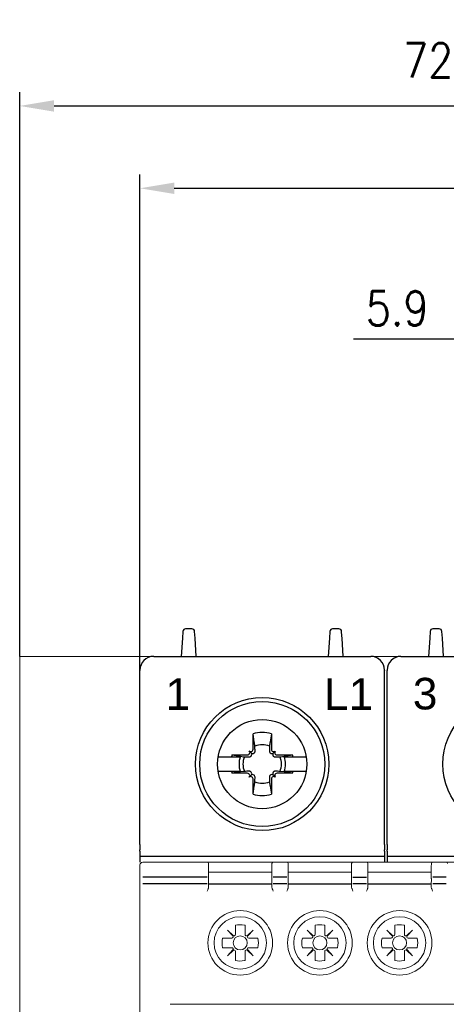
# Model space of a CAD drawing. Header units: millimetres. Extents: x -556 to 0, y -1 to 403.
# Tile 38 of 44: x -142 to -111, y 222 to 294. Entities that reach past the tile are written whole.
import ezdxf

# ---------------------------------------------------------------- set-up
doc = ezdxf.new("R2010")
doc.units = ezdxf.units.MM
doc.header["$LTSCALE"] = 3
doc.layers.get('DEFPOINTS').update_dxf_attribs({"color": 3})
doc.layers.add('0-DIM', color=3, linetype='Continuous')
doc.styles.add('ROMANS', font='romans.shx', dxfattribs={"width": 0.85})
doc.dimstyles.new('STAND01', dxfattribs={"dimtxt": 2.5, "dimasz": 2.5, "dimexe": 1, "dimexo": 0, "dimgap": 1, "dimtad": 1, "dimdec": 8, "dimdsep": 46, "dimtxsty": 'ROMANS', "dimcen": 0.09, "dimadec": 8, "dimazin": 2, "dimtp": 0.05, "dimtm": 0.05, "dimtfac": 0.6, "dimtdec": 8, "dimtmove": 0, "dimatfit": 0, "dimfxl": 1, "dimtolj": 1, "dimarcsym": 0})

# ---------------------------------------------------------------- blocks, each defined once
blk = doc.blocks.new('*D57')
at = {"layer": '0-DIM', "color": 0, "lineweight": -2}
for p, q in [((-689.2, 246.7), (-689.2, 282.798)), ((-635.4, 246.7), (-635.4, 282.798)), ((-686.7, 281.798), (-637.9, 281.798))]:
    blk.add_line(p, q, dxfattribs=at)
at = {"layer": '0-DIM', "color": 0}
for points in [[(-686.7, 282.214), (-686.7, 281.381), (-689.2, 281.798)], [(-637.9, 282.214), (-637.9, 281.381), (-635.4, 281.798)]]:
    blk.add_solid(points, dxfattribs=at)
at = {"layer": 'DEFPOINTS', "color": 0}
for p in [(-635.4, 281.798), (-689.2, 246.7), (-635.4, 246.7)]:
    blk.add_point(p, dxfattribs=at)
at = {"layer": '0-DIM', "color": 0, "insert": (-662.3, 284.048), "char_height": 2.5, "attachment_point": 5, "style": 'ROMANS'}
blk.add_mtext('\\A1;54', dxfattribs=at)
blk = doc.blocks.new('*D59')
at = {"layer": '0-DIM', "color": 0, "lineweight": -2}
for p, q in [((-662.3, 247.7), (-662.3, 271.798)), ((-656.4, 259.7), (-656.4, 271.798)), ((-664.8, 270.798), (-673.651, 270.798)), ((-656.4, 270.798), (-662.3, 270.798)), ((-653.9, 270.798), (-651.4, 270.798))]:
    blk.add_line(p, q, dxfattribs=at)
at = {"layer": '0-DIM', "color": 0}
for points in [[(-664.8, 271.214), (-664.8, 270.381), (-662.3, 270.798)], [(-653.9, 271.214), (-653.9, 270.381), (-656.4, 270.798)]]:
    blk.add_solid(points, dxfattribs=at)
at = {"layer": 'DEFPOINTS', "color": 0}
for p in [(-662.3, 270.798), (-656.4, 259.7), (-662.3, 247.7)]:
    blk.add_point(p, dxfattribs=at)
at = {"layer": '0-DIM', "color": 0, "insert": (-670.476, 273.048), "char_height": 2.5, "attachment_point": 5, "style": 'ROMANS'}
blk.add_mtext('\\A1;5.9', dxfattribs=at)
blk = doc.blocks.new('*D71')
at = {"layer": '0-DIM', "color": 0, "lineweight": -2}
for p, q in [((-697.95, 247.7), (-697.95, 288.798)), ((-626.65, 247.7), (-626.65, 288.798)), ((-695.45, 287.798), (-629.15, 287.798))]:
    blk.add_line(p, q, dxfattribs=at)
at = {"layer": '0-DIM', "color": 0}
for points in [[(-695.45, 288.214), (-695.45, 287.381), (-697.95, 287.798)], [(-629.15, 288.214), (-629.15, 287.381), (-626.65, 287.798)]]:
    blk.add_solid(points, dxfattribs=at)
at = {"layer": 'DEFPOINTS', "color": 0}
for p in [(-626.65, 287.798), (-697.95, 247.7), (-626.65, 247.7)]:
    blk.add_point(p, dxfattribs=at)
at = {"layer": '0-DIM', "color": 0, "insert": (-662.3, 290.703), "char_height": 2.5, "attachment_point": 5, "style": 'ROMANS'}
blk.add_mtext('\\A1;72 [28.4"]', dxfattribs=at)
blk = doc.blocks.new('CGI0995-02')
for p, q in [((-129.42044395, 249.7), (-129.87955605, 249.7)), ((-118.72044395, 249.7), (-119.17955605, 249.7)), ((-111.42044395, 249.7), (-111.87955605, 249.7)), ((-130.11160742, 249.0258887), (-130.2, 247.7)), ((-130.07911308, 249.5133038), (-130.11160742, 249.0258887)), ((-129.18839258, 249.0258887), (-129.22088692, 249.5133038)), ((-129.1, 247.7), (-129.18839258, 249.0258887)), ((-119.41160742, 249.0258887), (-119.5, 247.7)), ((-119.37911308, 249.5133038), (-119.41160742, 249.0258887)), ((-118.5, 249.2), (-118.52088692, 249.5133038)), ((-118.48839258, 249.0258887), (-118.5, 249.2)), ((-118.4, 247.7), (-118.48839258, 249.0258887)), ((-112.11160742, 249.0258887), (-112.2, 247.7)), ((-112.07911308, 249.5133038), (-112.11160742, 249.0258887)), ((-111.18839258, 249.0258887), (-111.22088692, 249.5133038)), ((-111.1, 247.7), (-111.18839258, 249.0258887)), ((-132.2, 247.7), (-116.4, 247.7)), ((-132.2, 247.7), (-116.4, 247.7)), ((-132.2, 247.7), (-116.4, 247.7)), ((-132.2, 247.7), (-116.4, 247.7)), ((-114.2, 247.7), (-98.4, 247.7)), ((-114.2, 247.7), (-98.4, 247.7)), ((-114.2, 247.7), (-98.4, 247.7)), ((-114.2, 247.7), (-98.4, 247.7)), ((-133.2, 246.7), (-133.2, 246.69998629)), ((-133.2, 246.69998629), (-133.2, 246.66924391)), ((-133.2, 246.4646085), (-133.2, 246.66924391)), ((-133.2, 244.78446465), (-133.2, 246.4646085)), ((-115.4, 246.7), (-115.4, 246.69998629)), ((-115.4, 246.69998629), (-115.4, 246.66924391)), ((-115.4, 246.4646085), (-115.4, 246.66924391)), ((-115.4, 244.78446465), (-115.4, 246.4646085)), ((-115.2, 246.7), (-115.2, 246.69998629)), ((-115.2, 246.69998629), (-115.2, 246.66924391)), ((-115.2, 246.4646085), (-115.2, 246.66924391)), ((-115.2, 244.78446465), (-115.2, 246.4646085)), ((-133.2, 234.00174537), (-133.2, 244.78446465)), ((-115.4, 234.00174537), (-115.4, 244.78446465)), ((-115.2, 234.00174537), (-115.2, 244.78446465)), ((-124.96380726, 240.934631), (-124.966874, 242.05119946)), ((-124.87426151, 241.43766121), (-124.966874, 242.05119946)), ((-123.633126, 242.05119946), (-123.72573849, 241.43766121)), ((-123.633126, 242.05119946), (-123.63619274, 240.934631)), ((-127.50485742, 240.3898045), (-126.53575738, 240.3898045)), ((-126.53575738, 240.3898045), (-125.89970481, 240.3898045)), ((-126.50119946, 240.516874), (-125.384631, 240.51380726)), ((-126.50119946, 240.516874), (-125.88766121, 240.42426151)), ((-125.88766121, 240.42426151), (-125.65738972, 240.3898045)), ((-125.27341203, 240.55962232), (-125.25255701, 240.58047734)), ((-125.11317169, 240.66317168), (-125.25316864, 240.80316864)), ((-125.12990404, 240.41611434), (-125.10892267, 240.43684301)), ((-125.03047734, 240.80255701), (-125.00962232, 240.82341202)), ((-124.88684301, 240.65892267), (-124.86611434, 240.67990404)), ((-123.73388566, 240.67990404), (-123.71315699, 240.65892267)), ((-123.59037768, 240.82341202), (-123.56952266, 240.80255701)), ((-123.49107733, 240.43684301), (-123.47009596, 240.41611434)), ((-123.48682831, 240.66317168), (-123.34683135, 240.80316864)), ((-123.34744299, 240.58047734), (-123.32658797, 240.55962232)), ((-123.215369, 240.51380726), (-122.09880054, 240.516874)), ((-123.00284181, 240.38083688), (-122.94261027, 240.3898045)), ((-122.94261027, 240.3898045), (-122.71233879, 240.42426151)), ((-122.71233879, 240.42426151), (-122.09880054, 240.516874)), ((-122.70029519, 240.3898045), (-122.06424261, 240.3898045)), ((-122.06424261, 240.3898045), (-121.09514258, 240.3898045)), ((-126.53575738, 239.3101955), (-127.50485742, 239.3101955)), ((-125.89970481, 239.3101955), (-126.53575738, 239.3101955)), ((-125.88766121, 239.27573849), (-126.50119946, 239.183126)), ((-125.384631, 239.18619274), (-126.50119946, 239.183126)), ((-125.65738972, 239.3101955), (-125.88766121, 239.27573849)), ((-125.25255701, 239.11952266), (-125.27341203, 239.14037768)), ((-125.11317169, 239.03682831), (-125.25316864, 238.89683136)), ((-125.10892267, 239.26315699), (-125.12990404, 239.28388566)), ((-125.00962232, 238.87658797), (-125.03047734, 238.89744299)), ((-124.86611434, 239.02009596), (-124.88684301, 239.04107733)), ((-123.71315699, 239.04107733), (-123.73388566, 239.02009596)), ((-123.56952266, 238.89744299), (-123.59037768, 238.87658797)), ((-123.47009596, 239.28388566), (-123.49107733, 239.26315699)), ((-123.48682831, 239.03682831), (-123.34683135, 238.89683136)), ((-123.32658797, 239.14037768), (-123.34744299, 239.11952266)), ((-122.09880054, 239.183126), (-123.215369, 239.18619274)), ((-122.94261027, 239.3101955), (-123.00284181, 239.31916312)), ((-122.71233879, 239.27573849), (-122.94261027, 239.3101955)), ((-122.09880054, 239.183126), (-122.71233879, 239.27573849)), ((-122.06424261, 239.3101955), (-122.70029519, 239.3101955)), ((-121.09514258, 239.3101955), (-122.06424261, 239.3101955)), ((-124.966874, 237.64880054), (-124.96380726, 238.765369)), ((-124.966874, 237.64880054), (-124.87426151, 238.26233879)), ((-123.72573849, 238.26233879), (-123.633126, 237.64880054)), ((-123.63619274, 238.765369), (-123.633126, 237.64880054)), ((-133.2, 234.00174537), (-133.2, 233.60914677)), ((-115.4, 234.00174537), (-115.4, 233.60914677)), ((-115.2, 234.00174537), (-115.2, 233.60914677)), ((-133.2, 233.50174537), (-133.2, 233.60914677)), ((-133.2, 233.50174537), (-133.2, 233.05)), ((-115.4, 233.50174537), (-115.4, 233.60914677)), ((-115.4, 233.50174537), (-115.4, 233.05)), ((-115.2, 233.50174537), (-115.2, 233.60914677)), ((-115.2, 233.50174537), (-115.2, 233.05)), ((-115.4, 233.12199666), (-133.2, 233.12199666)), ((-133.2, 233.05), (-133.2, 232.7)), ((-115.4, 233.05), (-115.4, 232.7)), ((-97.4, 233.12199666), (-115.2, 233.12199666)), ((-115.2, 233.05), (-115.2, 232.7))]:
    blk.add_line(p, q)
at = {"linetype": 'Continuous', "lineweight": 0}
for p, q in [((-141.95, 157.7), (-141.95, 247.7)), ((-141.45, 247.7), (-141.95, 247.7)), ((-71.15, 247.7), (-141.45, 247.7)), ((-132.2, 247.7), (-116.4, 247.7)), ((-132.2, 247.7), (-116.4, 247.7)), ((-114.2, 247.7), (-116.4, 247.7)), ((-114.2, 247.7), (-116.4, 247.7)), ((-114.2, 247.7), (-98.4, 247.7)), ((-114.2, 247.7), (-98.4, 247.7)), ((-133.2, 232.5), (-133.2, 232.44631457)), ((-133.2, 231.42353923), (-133.2, 232.44631457)), ((-133, 232.7), (-128.31048826, 232.7)), ((-123.48951172, 232.7), (-128.31048826, 232.7)), ((-128.21050349, 232.60174524), (-128.21006107, 232.57639869)), ((-128.21006107, 232.57639869), (-128.20955685, 232.547512)), ((-128.20955685, 232.547512), (-128.20738207, 232.42291915)), ((-128.20733482, 232.4195482), (-128.20733482, 231.52364763)), ((-123.59266516, 232.4195482), (-123.59266516, 231.52364763)), ((-123.59044313, 232.547512), (-123.59261791, 232.42291915)), ((-123.58993892, 232.57639869), (-123.59044313, 232.547512)), ((-123.58949649, 232.60174524), (-123.58993892, 232.57639869)), ((-123.48951172, 232.7), (-122.51048826, 232.7)), ((-117.68951172, 232.7), (-122.51048826, 232.7)), ((-122.41050349, 232.60174524), (-122.41006107, 232.57639869)), ((-122.41006107, 232.57639869), (-122.40955685, 232.547512)), ((-122.40955685, 232.547512), (-122.40738207, 232.42291915)), ((-122.40733482, 232.4195482), (-122.40733482, 231.52364763)), ((-117.79266516, 232.4195482), (-117.79266516, 231.52364763)), ((-117.79044313, 232.547512), (-117.79261791, 232.42291915)), ((-117.78993892, 232.57639869), (-117.79044313, 232.547512)), ((-117.78949649, 232.60174524), (-117.78993892, 232.57639869)), ((-117.68951172, 232.7), (-116.71048826, 232.7)), ((-111.88951172, 232.7), (-116.71048826, 232.7)), ((-116.61050349, 232.60174524), (-116.61006107, 232.57639869)), ((-116.61006107, 232.57639869), (-116.60955685, 232.547512)), ((-116.60955685, 232.547512), (-116.60738207, 232.42291915)), ((-116.60733482, 232.4195482), (-116.60733482, 231.52364763)), ((-111.99266516, 232.4195482), (-111.99266516, 231.52364763)), ((-111.99044313, 232.547512), (-111.99261791, 232.42291915)), ((-111.98993892, 232.57639869), (-111.99044313, 232.547512)), ((-111.98949649, 232.60174524), (-111.98993892, 232.57639869)), ((-111.88951172, 232.7), (-110.91048826, 232.7)), ((-106.08951172, 232.7), (-110.91048826, 232.7)), ((-128.19999999, 231.97260948), (-123.59999999, 231.97260948)), ((-122.39999999, 231.97260948), (-117.79999999, 231.97260948)), ((-116.59999999, 231.97260948), (-111.99999999, 231.97260948)), ((-133.2, 231.12518266), (-133.2, 231.42353923)), ((-133.2, 231.12518266), (-133.2, 174.27481734)), ((-128.20719033, 231.12691802), (-128.20327324, 230.90127232)), ((-123.59280966, 231.12691802), (-123.59672674, 230.90127232)), ((-122.40719033, 231.12691802), (-122.40327324, 230.90127232)), ((-117.79280966, 231.12691802), (-117.79672674, 230.90127232)), ((-116.60719033, 231.12691802), (-116.60327324, 230.90127232)), ((-111.99280966, 231.12691802), (-111.99672674, 230.90127232)), ((-126.24899998, 228.1038102), (-126.24899998, 227.44081632)), ((-125.55099998, 227.44081632), (-125.55099998, 228.1038102)), ((-120.44899998, 228.1038102), (-120.44899998, 227.44081632)), ((-119.75099998, 227.44081632), (-119.75099998, 228.1038102)), ((-114.64899998, 228.1038102), (-114.64899998, 227.44081632)), ((-113.95099998, 227.44081632), (-113.95099998, 228.1038102)), ((-126.41745909, 227.36790695), (-126.83732504, 227.76232506)), ((-126.83732504, 227.76232506), (-126.44290693, 227.34245911)), ((-124.96267492, 227.76232506), (-125.38254087, 227.36790695)), ((-125.35709303, 227.34245911), (-124.96267492, 227.76232506)), ((-120.61745909, 227.36790695), (-121.03732504, 227.76232506)), ((-121.03732504, 227.76232506), (-120.64290693, 227.34245911)), ((-119.16267492, 227.76232506), (-119.58254087, 227.36790695)), ((-119.55709303, 227.34245911), (-119.16267492, 227.76232506)), ((-114.81745909, 227.36790695), (-115.23732504, 227.76232506)), ((-115.23732504, 227.76232506), (-114.84290693, 227.34245911)), ((-113.36267492, 227.76232506), (-113.78254087, 227.36790695)), ((-113.75709303, 227.34245911), (-113.36267492, 227.76232506)), ((-126.5158163, 227.174), (-127.17881018, 227.174)), ((-124.62118977, 227.174), (-125.28418366, 227.174)), ((-120.7158163, 227.174), (-121.37881018, 227.174)), ((-118.82118977, 227.174), (-119.48418366, 227.174)), ((-114.9158163, 227.174), (-115.57881018, 227.174)), ((-113.02118977, 227.174), (-113.68418366, 227.174)), ((-127.17881018, 226.476), (-126.5158163, 226.476)), ((-126.44290693, 226.30754088), (-126.83732504, 225.88767494)), ((-126.83732504, 225.88767494), (-126.41745909, 226.28209304)), ((-126.24899998, 226.20918368), (-126.24899998, 225.54618979)), ((-125.55099998, 225.54618979), (-125.55099998, 226.20918368)), ((-125.38254087, 226.28209304), (-124.96267492, 225.88767494)), ((-124.96267492, 225.88767494), (-125.35709303, 226.30754088)), ((-125.28418366, 226.476), (-124.62118977, 226.476)), ((-121.37881018, 226.476), (-120.7158163, 226.476)), ((-120.64290693, 226.30754088), (-121.03732504, 225.88767494)), ((-121.03732504, 225.88767494), (-120.61745909, 226.28209304)), ((-120.44899998, 226.20918368), (-120.44899998, 225.54618979)), ((-119.75099998, 225.54618979), (-119.75099998, 226.20918368)), ((-119.58254087, 226.28209304), (-119.16267492, 225.88767494)), ((-119.16267492, 225.88767494), (-119.55709303, 226.30754088)), ((-119.48418366, 226.476), (-118.82118977, 226.476)), ((-115.57881018, 226.476), (-114.9158163, 226.476)), ((-114.84290693, 226.30754088), (-115.23732504, 225.88767494)), ((-115.23732504, 225.88767494), (-114.81745909, 226.28209304)), ((-114.64899998, 226.20918368), (-114.64899998, 225.54618979)), ((-113.95099998, 225.54618979), (-113.95099998, 226.20918368)), ((-113.78254087, 226.28209304), (-113.36267492, 225.88767494)), ((-113.36267492, 225.88767494), (-113.75709303, 226.30754088)), ((-113.68418366, 226.476), (-113.02118977, 226.476)), ((-81.6, 222.35), (-131, 222.35))]:
    blk.add_line(p, q, dxfattribs=at)
at = {"color": 31}
for p, q in [((-128.30731959, 231.62244361), (-133, 231.62244361)), ((-128.30715669, 231.12518266), (-133, 231.12518266)), ((-123.59999999, 231.10112081), (-128.19999999, 231.10112081)), ((-122.50715669, 231.12518266), (-123.4928433, 231.12518266)), ((-122.50731959, 231.62244361), (-123.49268039, 231.62244361)), ((-117.79999999, 231.10112081), (-122.39999999, 231.10112081)), ((-116.70715669, 231.12518266), (-117.6928433, 231.12518266)), ((-117.69268039, 231.62244361), (-116.70731959, 231.62244361)), ((-111.99999999, 231.10112081), (-116.59999999, 231.10112081)), ((-110.90715669, 231.12518266), (-111.8928433, 231.12518266)), ((-110.90731959, 231.62244361), (-111.89268039, 231.62244361))]:
    blk.add_line(p, q, dxfattribs=at)
for points in [[(-124.83083688, 241.14715819), (-124.83083688, 241.14715819, 0.0003477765), (-124.87426151, 241.43766121)], [(-124.8220662, 240.79288994), (-124.8220662, 240.79288994, 0.0003123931), (-124.83083688, 241.14715819)], [(-123.76916312, 241.14715819), (-123.76916312, 241.14715819, 0.0002825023), (-123.7779338, 240.79288994)], [(-123.72573849, 241.43766121), (-123.72573849, 241.43766121, 0.0003477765), (-123.76916312, 241.14715819)], [(-125.65738972, 240.3898045), (-125.65738972, 240.3898045, 0.0000902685), (-125.59715819, 240.38083688)], [(-125.59715819, 240.38083688), (-125.59715819, 240.38083688, 0.0002916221), (-125.24288994, 240.3720662)], [(-125.24288994, 240.3720662), (-125.24288994, 240.3720662, 0.1271903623), (-125.16596641, 240.3898045)], [(-125.16596641, 240.3898045), (-125.16596641, 240.3898045, 0.0741445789), (-125.12990404, 240.41611434)], [(-125.11317169, 240.66317168, 0.1938267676), (-124.99866318, 240.61398471, 0.2050295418), (-124.88684301, 240.65892267)], [(-125.10892267, 240.43684301, 0.2492962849), (-125.06667602, 240.5751775, 0.1518698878), (-125.11317169, 240.66317168)], [(-124.86611434, 240.67990404, 0.1057065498), (-124.83210792, 240.73323037, 0.0970080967), (-124.8220662, 240.79288994)], [(-123.7779338, 240.79288994, 0.1621469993), (-123.74931476, 240.69825843, 0.0395956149), (-123.73388566, 240.67990404)], [(-123.71315699, 240.65892267, 0.249296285), (-123.5748225, 240.61667602, 0.1518698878), (-123.48682831, 240.66317168)], [(-123.48682831, 240.66317168, 0.1938267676), (-123.53601529, 240.54866318, 0.2050295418), (-123.49107733, 240.43684301)], [(-123.47009596, 240.41611434), (-123.47009596, 240.41611434, 0.0741605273), (-123.43403359, 240.3898045)], [(-123.43403359, 240.3898045), (-123.43403359, 240.3898045, 0.1275463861), (-123.35711006, 240.3720662)], [(-123.35711006, 240.3720662), (-123.35711006, 240.3720662, 0.0003019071), (-123.00284181, 240.38083688)], [(-125.59715819, 239.31916312), (-125.59715819, 239.31916312, 0.0000912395), (-125.65738972, 239.3101955)], [(-125.24288994, 239.3279338), (-125.24288994, 239.3279338, 0.0002916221), (-125.59715819, 239.31916312)], [(-125.16596641, 239.3101955), (-125.16596641, 239.3101955, 0.1275463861), (-125.24288994, 239.3279338)], [(-125.12990404, 239.28388566), (-125.12990404, 239.28388566, 0.0741605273), (-125.16596641, 239.3101955)], [(-125.11317169, 239.03682831, 0.1938267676), (-125.06398471, 239.15133682, 0.2050295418), (-125.10892267, 239.26315699)], [(-124.88684301, 239.04107733, 0.249296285), (-125.0251775, 239.08332398, 0.1518698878), (-125.11317169, 239.03682831)], [(-124.8220662, 238.90711006, 0.1621469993), (-124.85068524, 239.00174157, 0.0395956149), (-124.86611434, 239.02009596)], [(-124.83083688, 238.55284181), (-124.83083688, 238.55284181, 0.0002916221), (-124.8220662, 238.90711006)], [(-123.73388566, 239.02009596, 0.1057065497), (-123.76789208, 238.96676963, 0.0970080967), (-123.7779338, 238.90711006)], [(-123.7779338, 238.90711006), (-123.7779338, 238.90711006, 0.0002916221), (-123.76916312, 238.55284181)], [(-123.48682831, 239.03682831, 0.1938267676), (-123.60133682, 239.08601529, 0.2050295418), (-123.71315699, 239.04107733)], [(-123.49107733, 239.26315699, 0.2492962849), (-123.53332398, 239.1248225, 0.1518698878), (-123.48682831, 239.03682831)], [(-123.43403359, 239.3101955), (-123.43403359, 239.3101955, 0.0741445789), (-123.47009596, 239.28388566)], [(-123.35711006, 239.3279338), (-123.35711006, 239.3279338, 0.1271903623), (-123.43403359, 239.3101955)], [(-123.00284181, 239.31916312), (-123.00284181, 239.31916312, 0.0002735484), (-123.35711006, 239.3279338)], [(-124.87426151, 238.26233879), (-124.87426151, 238.26233879, 0.0003394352), (-124.83083688, 238.55284181)], [(-123.76916312, 238.55284181), (-123.76916312, 238.55284181, 0.000382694), (-123.72573849, 238.26233879)]]:
    blk.add_lwpolyline(points, format="xyb")
for centre, radius in [((-124.3, 239.85), 4.85), ((-106.3, 239.85), 4.85), ((-124.3, 239.85), 4.55), ((-124.3, 239.85), 3.25)]:
    blk.add_circle(centre, radius)
at = {"linetype": 'Continuous', "lineweight": 0}
for centre, radius in [((-125.89999999, 226.825), 2.35172989), ((-120.09999999, 226.825), 2.35172989), ((-114.29999999, 226.825), 2.35172989), ((-125.89999999, 226.825), 1.90604032), ((-120.09999999, 226.825), 1.90604032), ((-114.29999999, 226.825), 1.90604032), ((-125.89999998, 226.825), 0.51089547), ((-120.09999998, 226.825), 0.51089547), ((-114.29999998, 226.825), 0.51089547)]:
    blk.add_circle(centre, radius, dxfattribs=at)
for centre, radius, start, end in [((-129.87955605, 249.5), 0.2, 90, 176.1859251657), ((-129.42044395, 249.5), 0.2, 3.8140748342, 90), ((-119.17955605, 249.5), 0.2, 90, 176.1859251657), ((-118.72044395, 249.5), 0.2, 3.8140748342, 90.0000000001), ((-111.87955605, 249.5), 0.2, 90, 176.1859251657), ((-111.42044395, 249.5), 0.2, 3.8140748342, 90), ((-132.2, 246.7), 1, 90, 180), ((-116.4, 246.7), 1, 0, 90), ((-114.2, 246.7), 1, 90, 180), ((-124.3, 239.85), 2.3, 89.9999999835, 106.8546763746), ((-124.3, 239.85), 2.3, 73.1453236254, 90), ((-124.3, 239.85), 1.4015731, 89.9999999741, 112.2558816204), ((-124.3, 239.85), 1.4015731, 67.7441183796, 90.0000000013), ((-124.3, 239.85), 2.3, 163.1453236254, 166.4262014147), ((-124.3, 239.85), 1.68832591, 161.3535439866, 198.6464560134), ((-124.3, 239.85), 1.4015731, 157.7441183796, 202.2558816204), ((-124.3, 239.85), 1.4015731, 337.7441183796, 22.2558816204), ((-124.3, 239.85), 1.68832591, 341.3535439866, 18.6464560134), ((-124.3, 239.85), 2.3, 13.5737985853, 16.8546763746), ((-124.3, 239.85), 2.3, 193.5737985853, 196.8546763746), ((-124.3, 239.85), 2.3, 343.1453236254, 346.4262014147), ((-124.3, 239.85), 1.4015731, 247.7441183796, 270.0000000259), ((-124.3, 239.85), 1.4015731, 269.9999999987, 292.2558816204), ((-124.3, 239.85), 2.3, 253.1453236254, 270.0000000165), ((-124.3, 239.85), 2.3, 270, 286.8546763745)]:
    blk.add_arc(centre, radius, start, end)
for centre, radius, start, end in [((-133, 232.5), 0.2, 90, 180), ((-128.31048826, 232.6), 0.1, 1, 90), ((-123.48951172, 232.6), 0.1, 90, 179), ((-122.51048826, 232.6), 0.1, 1, 90), ((-117.68951172, 232.6), 0.1, 90, 179), ((-116.71048826, 232.6), 0.1, 1, 90), ((-111.88951172, 232.6), 0.1, 90, 179), ((-110.91048826, 232.6), 0.1, 1, 90), ((-125.89999998, 226.825), 1.32557781, 76.9197006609, 105.2648590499), ((-125.89999998, 226.825), 1.32557781, 74.7351409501, 76.9197006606), ((-120.09999998, 226.825), 1.32557781, 76.9197006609, 105.2648590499), ((-120.09999998, 226.825), 1.32557781, 74.7351409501, 76.9197006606), ((-114.29999998, 226.825), 1.32557781, 76.9197006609, 105.2648590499), ((-114.29999998, 226.825), 1.32557781, 74.7351409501, 76.9197006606), ((-125.89999998, 226.825), 1.32557781, 164.7351409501, 195.2648590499), ((-125.89999998, 226.825), 1.32557781, 344.7351409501, 15.2648590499), ((-120.09999998, 226.825), 1.32557781, 164.7351409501, 195.2648590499), ((-120.09999998, 226.825), 1.32557781, 344.7351409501, 15.2648590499), ((-114.29999998, 226.825), 1.32557781, 164.7351409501, 195.2648590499), ((-114.29999998, 226.825), 1.32557781, 344.7351409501, 15.2648590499), ((-125.89999998, 226.825), 1.32557781, 254.7351409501, 283.0802993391), ((-125.89999998, 226.825), 1.32557781, 283.0802993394, 285.2648590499), ((-120.09999998, 226.825), 1.32557781, 254.7351409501, 283.0802993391), ((-120.09999998, 226.825), 1.32557781, 283.0802993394, 285.2648590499), ((-114.29999998, 226.825), 1.32557781, 254.7351409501, 283.0802993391), ((-114.29999998, 226.825), 1.32557781, 283.0802993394, 285.2648590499)]:
    blk.add_arc(centre, radius, start, end, dxfattribs=at)
for centre, major_axis, ratio, start_param, end_param in [((-116.4, 246.69998629), (0, 1.00001371), 0.9999862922, 4.7123889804, 6.2831853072), ((-114.2, 246.69998629), (0, 1.00001371), 0.9999862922, 0, 1.5707963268), ((-125.3850635, 240.67127379), (0.11165147, -0.11165147), 0.9945218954, 5.4977871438, 6.2831853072), ((-125.36420848, 240.69212881), (0.11165147, -0.11165147), 0.9945218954, 0, 1.5707963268), ((-125.14212881, 240.91420848), (0.11165147, -0.11165147), 0.9945218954, 4.7123889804, 6.2831853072), ((-125.12127379, 240.9350635), (0.11165147, -0.11165147), 0.9945218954, 0, 0.7853981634), ((-123.47872621, 240.9350635), (-0.11165147, -0.11165147), 0.9945218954, 5.4977871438, 6.2831853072), ((-123.45787119, 240.91420848), (-0.11165147, -0.11165147), 0.9945218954, 0, 1.5707963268), ((-123.23579152, 240.69212881), (-0.11165147, -0.11165147), 0.9945218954, 4.7123889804, 6.2831853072), ((-123.2149365, 240.67127379), (-0.11165147, -0.11165147), 0.9945218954, 0, 0.7853981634), ((-125.3850635, 239.02872621), (0.11165147, 0.11165147), 0.9945218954, 0, 0.7853981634), ((-125.36420848, 239.00787119), (0.11165147, 0.11165147), 0.9945218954, 4.7123889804, 6.2831853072), ((-125.14212881, 238.78579152), (0.11165147, 0.11165147), 0.9945218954, 0, 1.5707963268), ((-125.12127379, 238.7649365), (0.11165147, 0.11165147), 0.9945218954, 5.4977871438, 6.2831853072), ((-123.47872621, 238.7649365), (-0.11165147, 0.11165147), 0.9945218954, 0, 0.7853981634), ((-123.45787119, 238.78579152), (-0.11165147, 0.11165147), 0.9945218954, 4.7123889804, 6.2831853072), ((-123.23579152, 239.00787119), (-0.11165147, 0.11165147), 0.9945218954, 0, 1.5707963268), ((-123.2149365, 239.02872621), (-0.11165147, 0.11165147), 0.9945218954, 5.4977871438, 6.2831853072)]:
    blk.add_ellipse(centre, major_axis=major_axis, ratio=ratio, start_param=start_param, end_param=end_param)
for centre, major_axis, ratio, start_param, end_param in [((-133.54143302, 232.25268188), (5.33400516, 0.17185236), 0.1977775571, 6.2802605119, 6.2821794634), ((-118.25857003, 232.25338935), (-5.33400303, 0.17111611), 0.1977778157, 0.0009785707, 0.0028975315), ((-127.74143262, 232.25268065), (5.33400476, 0.17185364), 0.1977775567, 6.2802604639, 6.2821794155), ((-112.45856991, 232.25338935), (-5.33400314, 0.17111611), 0.1977778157, 0.0009785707, 0.0028975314), ((-121.94143321, 232.25268062), (5.33400536, 0.17185366), 0.1977775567, 6.2802604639, 6.2821794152), ((-106.65856993, 232.25338921), (-5.33400312, 0.17111625), 0.1977778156, 0.0009785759, 0.0028975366), ((-128.30731959, 231.52189278), (0, 0.10055083), 0.9945218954, 4.7298422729, 4.7307428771), ((-123.49268039, 231.52189278), (0, 0.10055083), 0.9945218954, 1.55244243, 1.5533430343), ((-122.50731959, 231.52189278), (0, 0.10055083), 0.9945218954, 4.7298422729, 4.7307428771), ((-117.69268039, 231.52189278), (0, 0.10055083), 0.9945218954, 1.55244243, 1.5533430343), ((-116.70731959, 231.52189278), (0, 0.10055083), 0.9945218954, 4.7298422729, 4.7307428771), ((-111.89268039, 231.52189278), (0, 0.10055083), 0.9945218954, 1.55244243, 1.5533430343), ((-126.34899998, 227.44081632), (0, -0.10002283), 0.9997717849, 5.5291426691, 7.853981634), ((-125.45099998, 227.44081632), (0, -0.10002283), 0.9997717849, 4.7123889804, 7.0372279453), ((-120.54899998, 227.44081632), (0, -0.10002283), 0.9997717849, 5.5291426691, 7.853981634), ((-119.65099998, 227.44081632), (0, -0.10002283), 0.9997717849, 4.7123889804, 7.0372279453), ((-114.74899998, 227.44081632), (0, -0.10002283), 0.9997717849, 5.5291426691, 7.853981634), ((-113.85099998, 227.44081632), (0, -0.10002283), 0.9997717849, 4.7123889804, 7.0372279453), ((-126.5158163, 227.274), (0.10002283, 0), 0.9997717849, 4.7123889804, 7.0372279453), ((-125.28418366, 227.274), (-0.10002283, 0), 0.9997717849, 5.5291426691, 7.853981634), ((-120.7158163, 227.274), (0.10002283, 0), 0.9997717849, 4.7123889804, 7.0372279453), ((-119.48418366, 227.274), (-0.10002283, 0), 0.9997717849, 5.5291426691, 7.853981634), ((-114.9158163, 227.274), (0.10002283, 0), 0.9997717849, 4.7123889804, 7.0372279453), ((-113.68418366, 227.274), (-0.10002283, 0), 0.9997717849, 5.5291426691, 7.853981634), ((-126.5158163, 226.376), (0.10002283, 0), 0.9997717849, 5.5291426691, 7.853981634), ((-126.34899998, 226.20918368), (0, 0.10002283), 0.9997717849, 4.7123889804, 7.0372279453), ((-125.45099998, 226.20918368), (0, 0.10002283), 0.9997717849, 5.5291426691, 7.853981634), ((-125.28418366, 226.376), (-0.10002283, 0), 0.9997717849, 4.7123889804, 7.0372279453), ((-120.7158163, 226.376), (0.10002283, 0), 0.9997717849, 5.5291426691, 7.853981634), ((-120.54899998, 226.20918368), (0, 0.10002283), 0.9997717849, 4.7123889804, 7.0372279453), ((-119.65099998, 226.20918368), (0, 0.10002283), 0.9997717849, 5.5291426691, 7.853981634), ((-119.48418366, 226.376), (-0.10002283, 0), 0.9997717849, 4.7123889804, 7.0372279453), ((-114.9158163, 226.376), (0.10002283, 0), 0.9997717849, 5.5291426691, 7.853981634), ((-114.74899998, 226.20918368), (0, 0.10002283), 0.9997717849, 4.7123889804, 7.0372279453), ((-113.85099998, 226.20918368), (0, 0.10002283), 0.9997717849, 5.5291426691, 7.853981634), ((-113.68418366, 226.376), (-0.10002283, 0), 0.9997717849, 4.7123889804, 7.0372279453)]:
    blk.add_ellipse(centre, major_axis=major_axis, ratio=ratio, start_param=start_param, end_param=end_param, dxfattribs=at)
at = {"color": 31}
for centre, start_param, end_param in [((-128.30731959, 231.52189278), 6.2815446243, 6.2831853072), ((-123.49268039, 231.52189278), 0, 0.0016406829), ((-122.50731959, 231.52189278), 6.2815446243, 6.2831853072), ((-117.69268039, 231.52189278), 0, 0.0016406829), ((-116.70731959, 231.52189278), 6.2815446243, 6.2831853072), ((-111.89268039, 231.52189278), 0, 0.0016406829), ((-110.90731959, 231.52189278), 6.2815446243, 6.2831853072)]:
    blk.add_ellipse(centre, major_axis=(0, 0.10055083), ratio=0.9945218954, start_param=start_param, end_param=end_param, dxfattribs=at)
at = {"linetype": 'Continuous', "lineweight": 0}
for points, knots in [([(-128.20733482, 232.4195482), (-128.20733481, 232.41967146), (-128.207335, 232.41979473), (-128.20733606, 232.42011522), (-128.20733725, 232.42031244), (-128.20734172, 232.42082244), (-128.20734581, 232.42113522), (-128.20735126, 232.421448)], [0, 0, 0, 0, 0.003526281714, 0.003526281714, 0.009168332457, 0.009168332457, 0.018116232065, 0.018116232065, 0.018116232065, 0.018116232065]), ([(-123.59266516, 232.4195482), (-123.59266518, 232.41967146), (-123.59266498, 232.41979473), (-123.59266392, 232.42011522), (-123.59266274, 232.42031244), (-123.59265827, 232.42082244), (-123.59265418, 232.42113522), (-123.59264873, 232.421448)], [0, 0, 0, 0, 0.003526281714, 0.003526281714, 0.009168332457, 0.009168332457, 0.018116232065, 0.018116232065, 0.018116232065, 0.018116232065]), ([(-122.40733482, 232.4195482), (-122.40733481, 232.41967146), (-122.407335, 232.41979473), (-122.40733606, 232.42011522), (-122.40733725, 232.42031244), (-122.40734172, 232.42082244), (-122.40734581, 232.42113522), (-122.40735126, 232.421448)], [0, 0, 0, 0, 0.003526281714, 0.003526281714, 0.009168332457, 0.009168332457, 0.018116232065, 0.018116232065, 0.018116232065, 0.018116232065]), ([(-117.79266516, 232.4195482), (-117.79266518, 232.41967146), (-117.79266498, 232.41979473), (-117.79266392, 232.42011522), (-117.79266274, 232.42031244), (-117.79265827, 232.42082244), (-117.79265418, 232.42113522), (-117.79264873, 232.421448)], [0, 0, 0, 0, 0.003526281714, 0.003526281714, 0.009168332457, 0.009168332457, 0.018116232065, 0.018116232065, 0.018116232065, 0.018116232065]), ([(-116.60733482, 232.4195482), (-116.60733481, 232.41967146), (-116.607335, 232.41979473), (-116.60733606, 232.42011522), (-116.60733725, 232.42031244), (-116.60734172, 232.42082244), (-116.60734581, 232.42113522), (-116.60735126, 232.421448)], [0, 0, 0, 0, 0.003526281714, 0.003526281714, 0.009168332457, 0.009168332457, 0.018116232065, 0.018116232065, 0.018116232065, 0.018116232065]), ([(-111.99266516, 232.4195482), (-111.99266518, 232.41967146), (-111.99266498, 232.41979473), (-111.99266392, 232.42011522), (-111.99266274, 232.42031244), (-111.99265827, 232.42082244), (-111.99265418, 232.42113522), (-111.99264873, 232.421448)], [0, 0, 0, 0, 0.003526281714, 0.003526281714, 0.009168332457, 0.009168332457, 0.018116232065, 0.018116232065, 0.018116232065, 0.018116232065]), ([(-128.20733633, 231.52373577), (-128.2089338, 231.51179834), (-128.2098458, 231.46559251), (-128.20986152, 231.35093031), (-128.20950602, 231.29681949), (-128.20839828, 231.20249003), (-128.20784631, 231.16470605), (-128.20719033, 231.12691802)], [-0.7115820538, -0.7115820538, -0.7115820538, -0.7115820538, -0.0038282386, -0.0038282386, 0.4496280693, 0.4496280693, 0.7330382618, 0.7330382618, 0.7330382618, 0.7330382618]), ([(-123.59266365, 231.52373577), (-123.59106619, 231.51179834), (-123.59015418, 231.46559251), (-123.59013847, 231.35093031), (-123.59049397, 231.29681949), (-123.59160171, 231.20249003), (-123.59215368, 231.16470605), (-123.59280966, 231.12691802)], [-0.7115820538, -0.7115820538, -0.7115820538, -0.7115820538, -0.0038282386, -0.0038282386, 0.4496280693, 0.4496280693, 0.7330382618, 0.7330382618, 0.7330382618, 0.7330382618]), ([(-122.40733633, 231.52373577), (-122.4089338, 231.51179834), (-122.4098458, 231.46559251), (-122.40986152, 231.35093031), (-122.40950602, 231.29681949), (-122.40839828, 231.20249003), (-122.40784631, 231.16470605), (-122.40719033, 231.12691802)], [-0.7115820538, -0.7115820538, -0.7115820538, -0.7115820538, -0.0038282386, -0.0038282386, 0.4496280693, 0.4496280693, 0.7330382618, 0.7330382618, 0.7330382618, 0.7330382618]), ([(-117.79266365, 231.52373577), (-117.79106619, 231.51179834), (-117.79015418, 231.46559251), (-117.79013847, 231.35093031), (-117.79049397, 231.29681949), (-117.79160171, 231.20249003), (-117.79215368, 231.16470605), (-117.79280966, 231.12691802)], [-0.7115820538, -0.7115820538, -0.7115820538, -0.7115820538, -0.0038282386, -0.0038282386, 0.4496280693, 0.4496280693, 0.7330382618, 0.7330382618, 0.7330382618, 0.7330382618]), ([(-116.60733633, 231.52373577), (-116.6089338, 231.51179834), (-116.6098458, 231.46559251), (-116.60986152, 231.35093031), (-116.60950602, 231.29681949), (-116.60839828, 231.20249003), (-116.60784631, 231.16470605), (-116.60719033, 231.12691802)], [-0.7115820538, -0.7115820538, -0.7115820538, -0.7115820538, -0.0038282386, -0.0038282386, 0.4496280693, 0.4496280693, 0.7330382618, 0.7330382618, 0.7330382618, 0.7330382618]), ([(-111.99266365, 231.52373577), (-111.99106619, 231.51179834), (-111.99015418, 231.46559251), (-111.99013847, 231.35093031), (-111.99049397, 231.29681949), (-111.99160171, 231.20249003), (-111.99215368, 231.16470605), (-111.99280966, 231.12691802)], [-0.7115820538, -0.7115820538, -0.7115820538, -0.7115820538, -0.0038282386, -0.0038282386, 0.4496280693, 0.4496280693, 0.7330382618, 0.7330382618, 0.7330382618, 0.7330382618]), ([(-128.29810681, 230.60385986), (-128.27667648, 230.65370693), (-128.25333784, 230.70754543), (-128.23002394, 230.77301161), (-128.22548047, 230.78662237), (-128.22144184, 230.8)], [0, 0, 0, 0, 0.16277563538, 0.16277563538, 0.20606383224, 0.20606383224, 0.20606383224, 0.20606383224]), ([(-123.50189317, 230.60385986), (-123.5233235, 230.65370693), (-123.54666214, 230.70754543), (-123.56997604, 230.77301161), (-123.57451951, 230.78662237), (-123.57855814, 230.8)], [0, 0, 0, 0, 0.16277563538, 0.16277563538, 0.20606383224, 0.20606383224, 0.20606383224, 0.20606383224]), ([(-122.49810681, 230.60385986), (-122.47667648, 230.65370693), (-122.45333784, 230.70754543), (-122.43002394, 230.77301161), (-122.42548047, 230.78662237), (-122.42144184, 230.8)], [0, 0, 0, 0, 0.16277563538, 0.16277563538, 0.20606383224, 0.20606383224, 0.20606383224, 0.20606383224]), ([(-117.70189317, 230.60385986), (-117.7233235, 230.65370693), (-117.74666214, 230.70754543), (-117.76997604, 230.77301161), (-117.77451951, 230.78662237), (-117.77855814, 230.8)], [0, 0, 0, 0, 0.16277563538, 0.16277563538, 0.20606383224, 0.20606383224, 0.20606383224, 0.20606383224]), ([(-116.69810681, 230.60385986), (-116.67667648, 230.65370693), (-116.65333784, 230.70754543), (-116.63002394, 230.77301161), (-116.62548047, 230.78662237), (-116.62144184, 230.8)], [0, 0, 0, 0, 0.16277563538, 0.16277563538, 0.20606383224, 0.20606383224, 0.20606383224, 0.20606383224]), ([(-111.90189317, 230.60385986), (-111.9233235, 230.65370693), (-111.94666214, 230.70754543), (-111.96997604, 230.77301161), (-111.97451951, 230.78662237), (-111.97855814, 230.8)], [0, 0, 0, 0, 0.16277563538, 0.16277563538, 0.20606383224, 0.20606383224, 0.20606383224, 0.20606383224])]:
    blk.add_open_spline(points, degree=3, knots=knots, dxfattribs=at)
for points in [[(-128.22144184, 230.8), (-128.21059508, 230.83592902), (-128.20317691, 230.87010489), (-128.20327324, 230.90127232)], [(-123.57855814, 230.8), (-123.5894049, 230.83592902), (-123.59682307, 230.87010489), (-123.59672674, 230.90127232)], [(-122.42144184, 230.8), (-122.41059508, 230.83592902), (-122.40317691, 230.87010489), (-122.40327324, 230.90127232)], [(-117.77855814, 230.8), (-117.7894049, 230.83592902), (-117.79682307, 230.87010489), (-117.79672674, 230.90127232)], [(-116.62144184, 230.8), (-116.61059508, 230.83592902), (-116.60317691, 230.87010489), (-116.60327324, 230.90127232)], [(-111.97855814, 230.8), (-111.9894049, 230.83592902), (-111.99682307, 230.87010489), (-111.99672674, 230.90127232)]]:
    blk.add_open_spline(points, degree=3, dxfattribs=at)
at = {"color": 31, "char_height": 2.3}
for s, insert, width, attachment_point in [('{\\fSwis721 BT|b0|i0|c0|p34;1}', (-129.55, 243.8), 15.5606694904, 9), ('{\\fSwis721 BT|b0|i0|c0|p34;L1}', (-119.8, 243.8), 6.7996485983, 7), ('{\\fSwis721 BT|b0|i0|c0|p34;3}', (-111.55, 243.8), 15.5606694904, 9)]:
    blk.add_mtext(s, dxfattribs=dict(at, insert=insert, width=width, attachment_point=attachment_point))
at = {"layer": '0-DIM'}
dim = blk.add_linear_dim(base=(-70.65, 287.79774749), p1=(-141.95, 247.7), p2=(-70.65, 247.7), text='72 [28.4"]', dimstyle='STAND01', override={"dimdec": 1, "dimrnd": 0.5}, dxfattribs=at)
dim.commit()
dim.dimension.update_dxf_attribs({"geometry": '*D71', "text_midpoint": (-106.3, 290.70250939), "insert": (556, 0)})
dim = blk.add_linear_dim(base=(-79.4, 281.79774749), p1=(-133.2, 246.70003588), p2=(-79.4, 246.70004652), dimstyle='STAND01', override={"dimdec": 0}, dxfattribs=at)
dim.commit()
dim.dimension.update_dxf_attribs({"geometry": '*D57', "text_midpoint": (-106.3, 284.04774749), "insert": (556, 0)})
dim = blk.add_linear_dim(base=(-106.3000000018, 270.7977474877), p1=(-100.3999999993, 259.7), p2=(-106.3000000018, 247.7), angle=180, dimstyle='STAND01', dxfattribs=at)
dim.commit()
dim.dimension.update_dxf_attribs({"geometry": '*D59', "text_midpoint": (-114.4755952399, 273.0477474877), "insert": (556, 0)})

msp = doc.modelspace()

# ---------------------------------------------------------------- block references
msp.add_blockref('CGI0995-02', (0, 0))

doc.saveas('drawing.dxf')
